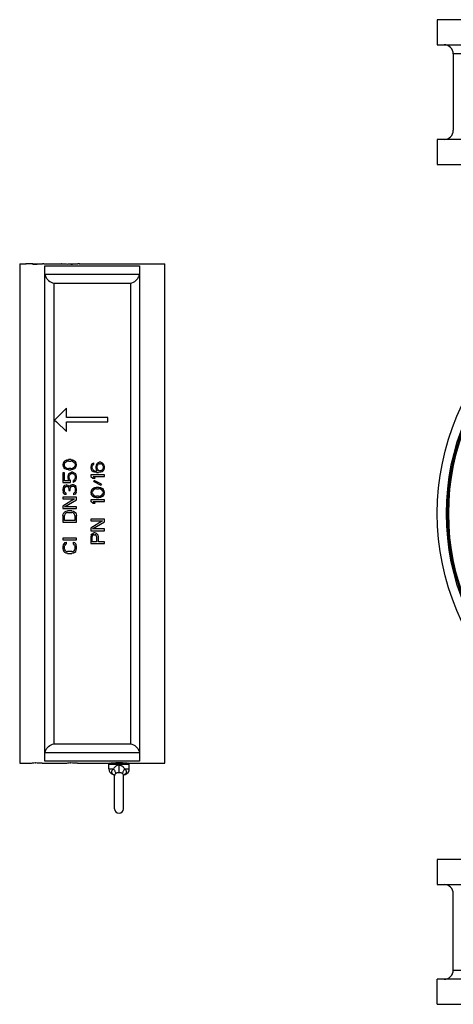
# Model space of a CAD drawing. Header units: millimetres. Extents: x 35 to 1506, y -73 to 359.
# Tile 8 of 13: x 942 to 1132, y -73 to 359. Entities that reach past the tile are written whole.
import ezdxf

# ---------------------------------------------------------------- set-up
doc = ezdxf.new("R2010")
doc.units = ezdxf.units.MM
doc.header["$LTSCALE"] = 30.734
doc.layers.get('0').update_dxf_attribs({"linetype": 'CONTINUOUS'})

msp = doc.modelspace()

# ---------------------------------------------------------------- linework, layer by layer
at = {"color": 7, "linetype": 'Continuous'}
for p, q in [((1125.2, 359.18), (1125.2, 348.18)), ((1344.2, 359.18), (1125.2, 359.18)), ((1125.2, 348.18), (1220.7, 348.18)), ((1132.2, 344.18), (1132.2, 310.68)), ((1217.38, 344.18), (1132.2, 344.18)), ((1125.2, 306.68), (1125.2, 295.68)), ((1220.7, 306.68), (1125.2, 306.68)), ((1125.2, 295.68), (1344.2, 295.68)), ((942.32, 252.11), (942.32, 33.11)), ((942.32, 252.11), (945.08, 252.11)), ((945.04, 252.11), (945.05, 252.11)), ((948.09, 252.03), (947.91, 252.03)), ((947.92, 252.06), (948.6, 252.03)), ((949.03, 252.06), (949.19, 252.06)), ((952.92, 252.11), (960.58, 252.11)), ((952.93, 252.11), (952.94, 252.11)), ((953.32, 34.01), (953.32, 251.22)), ((953.32, 251.22), (994.82, 251.22)), ((960.55, 252.11), (960.54, 252.11)), ((963.41, 252.03), (963.47, 252.03)), ((963.42, 252.06), (964.09, 252.03)), ((964.53, 252.06), (964.69, 252.06)), ((968.42, 252.11), (1005.82, 252.11)), ((968.43, 252.11), (968.44, 252.11)), ((994.82, 251.22), (994.82, 34.01)), ((1005.82, 33.11), (1005.82, 252.11)), ((953.37, 247.58), (994.78, 247.58)), ((957.32, 243.64), (957.32, 41.59)), ((957.32, 243.64), (990.82, 243.64)), ((990.82, 243.64), (990.82, 41.59)), ((962.8, 188.85), (957.54, 183.6)), ((962.8, 184.66), (962.8, 188.85)), ((957.54, 183.6), (958.38, 182.76)), ((958.38, 182.76), (962.8, 178.57)), ((980.85, 184.66), (962.8, 184.66)), ((962.8, 178.57), (962.8, 182.76)), ((962.8, 182.76), (980.85, 182.76)), ((980.85, 182.76), (980.85, 184.66)), ((961.35, 164.74), (961.22, 163.99)), ((961.73, 165.36), (961.35, 164.74)), ((961.73, 165.36), (962.11, 165.74)), ((961.86, 163.99), (961.99, 164.61)), ((961.99, 164.61), (962.24, 164.99)), ((962.11, 165.74), (962.62, 165.99)), ((962.24, 164.99), (963.01, 165.49)), ((962.62, 165.99), (963.01, 166.11)), ((963.01, 166.11), (963.64, 166.24)), ((963.77, 165.61), (963.01, 165.49)), ((964.79, 166.24), (963.64, 166.24)), ((963.77, 165.61), (964.67, 165.61)), ((965.43, 165.49), (964.67, 165.61)), ((964.79, 166.24), (965.43, 166.11)), ((965.43, 166.11), (965.81, 165.99)), ((965.43, 165.49), (966.2, 164.99)), ((965.81, 165.99), (966.33, 165.74)), ((966.2, 164.99), (966.45, 164.61)), ((966.33, 165.74), (966.71, 165.36)), ((966.45, 164.61), (966.58, 163.99)), ((967.09, 164.74), (966.71, 165.36)), ((967.22, 163.99), (967.09, 164.74)), ((973.95, 164.31), (973.57, 163.68)), ((973.95, 164.31), (974.46, 164.68)), ((974.46, 164.68), (974.85, 164.81)), ((974.85, 164.18), (974.46, 163.93)), ((974.85, 164.18), (974.85, 164.81)), ((976.12, 164.43), (975.74, 163.81)), ((976.12, 164.43), (976.51, 164.81)), ((976.51, 164.81), (977.14, 165.06)), ((976.89, 164.31), (976.63, 164.06)), ((977.27, 164.43), (976.89, 164.31)), ((977.78, 165.06), (977.14, 165.06)), ((977.27, 164.43), (977.65, 164.43)), ((978.04, 164.31), (977.65, 164.43)), ((977.78, 165.06), (978.42, 164.81)), ((978.42, 164.06), (978.04, 164.31)), ((978.42, 164.81), (978.93, 164.43)), ((979.31, 163.81), (978.93, 164.43)), ((961.22, 163.99), (961.35, 163.24)), ((961.22, 160.49), (961.22, 156.24)), ((961.86, 160.49), (961.22, 160.49)), ((961.35, 163.24), (961.73, 162.61)), ((962.11, 162.24), (961.73, 162.61)), ((961.99, 163.36), (961.86, 163.99)), ((961.86, 156.86), (961.86, 160.49)), ((962.24, 162.99), (961.99, 163.36)), ((962.62, 161.99), (962.11, 162.24)), ((962.24, 162.99), (963.01, 162.49)), ((963.01, 161.86), (962.62, 161.99)), ((963.01, 162.49), (963.77, 162.36)), ((963.64, 161.74), (963.01, 161.86)), ((963.9, 160.11), (963.52, 159.49)), ((963.64, 161.74), (964.79, 161.74)), ((964.67, 162.36), (963.77, 162.36)), ((963.9, 160.11), (964.41, 160.49)), ((964.41, 160.49), (965.05, 160.74)), ((964.79, 159.99), (964.41, 159.74)), ((964.67, 162.36), (965.43, 162.49)), ((965.43, 161.86), (964.79, 161.74)), ((965.18, 160.11), (964.79, 159.99)), ((965.56, 160.74), (965.05, 160.74)), ((965.18, 160.11), (965.43, 160.11)), ((965.43, 162.49), (966.2, 162.99)), ((965.81, 161.99), (965.43, 161.86)), ((965.81, 159.99), (965.43, 160.11)), ((965.56, 160.74), (966.2, 160.49)), ((966.33, 162.24), (965.81, 161.99)), ((966.2, 159.74), (965.81, 159.99)), ((966.45, 163.36), (966.2, 162.99)), ((966.2, 160.49), (966.71, 160.11)), ((966.71, 162.61), (966.33, 162.24)), ((966.58, 163.99), (966.45, 163.36)), ((966.71, 162.61), (967.09, 163.24)), ((967.09, 159.49), (966.71, 160.11)), ((967.09, 163.24), (967.22, 163.99)), ((973.57, 163.68), (973.44, 163.06)), ((973.44, 163.06), (973.44, 162.56)), ((973.44, 162.56), (973.57, 161.93)), ((973.57, 161.93), (973.95, 161.31)), ((974.46, 160.93), (973.95, 161.31)), ((974.08, 163.18), (974.21, 163.56)), ((974.08, 162.43), (974.08, 163.18)), ((974.21, 162.06), (974.08, 162.43)), ((974.21, 163.56), (974.46, 163.93)), ((974.46, 161.68), (974.21, 162.06)), ((974.46, 161.68), (974.85, 161.43)), ((975.1, 160.68), (974.46, 160.93)), ((974.85, 161.43), (975.23, 161.31)), ((975.99, 160.56), (975.1, 160.68)), ((975.23, 161.31), (975.99, 161.18)), ((975.74, 163.81), (975.61, 163.18)), ((975.61, 163.18), (975.61, 162.56)), ((975.61, 162.56), (975.74, 161.93)), ((975.74, 161.93), (976.25, 161.18)), ((976.25, 161.18), (975.99, 161.18)), ((975.99, 160.56), (976.89, 160.56)), ((976.25, 163.31), (976.38, 163.68)), ((976.25, 162.43), (976.25, 163.31)), ((976.38, 162.06), (976.25, 162.43)), ((976.38, 163.68), (976.63, 164.06)), ((976.63, 161.68), (976.38, 162.06)), ((976.63, 161.68), (976.89, 161.43)), ((976.89, 161.43), (977.27, 161.31)), ((977.78, 160.68), (976.89, 160.56)), ((977.65, 161.31), (977.27, 161.31)), ((977.65, 161.31), (978.04, 161.43)), ((978.42, 160.93), (977.78, 160.68)), ((978.04, 161.43), (978.42, 161.68)), ((978.42, 164.06), (978.68, 163.68)), ((978.68, 162.06), (978.42, 161.68)), ((978.93, 161.31), (978.42, 160.93)), ((978.68, 163.68), (978.8, 163.31)), ((978.8, 162.43), (978.68, 162.06)), ((978.8, 163.31), (978.8, 162.43)), ((978.93, 161.31), (979.31, 161.93)), ((979.44, 163.18), (979.31, 163.81)), ((979.31, 161.93), (979.44, 162.56)), ((979.44, 162.56), (979.44, 163.18)), ((961.22, 156.24), (964.54, 156.24)), ((963.9, 156.86), (961.86, 156.86)), ((963.52, 159.49), (963.39, 158.86)), ((963.39, 158.86), (963.39, 158.11)), ((963.39, 158.11), (963.52, 157.49)), ((963.52, 157.49), (963.9, 156.86)), ((964.03, 158.86), (964.16, 159.36)), ((964.03, 158.11), (964.03, 158.86)), ((964.16, 157.61), (964.03, 158.11)), ((964.16, 159.36), (964.41, 159.74)), ((964.54, 157.11), (964.16, 157.61)), ((964.54, 156.24), (964.54, 157.11)), ((965.69, 156.99), (966.2, 157.24)), ((965.69, 156.99), (965.69, 156.24)), ((966.2, 156.49), (965.69, 156.24)), ((966.2, 159.74), (966.45, 159.36)), ((966.2, 157.24), (966.45, 157.61)), ((966.71, 156.86), (966.2, 156.49)), ((966.45, 159.36), (966.58, 158.86)), ((966.58, 158.11), (966.45, 157.61)), ((966.58, 158.86), (966.58, 158.11)), ((966.71, 156.86), (967.09, 157.49)), ((967.22, 158.86), (967.09, 159.49)), ((967.09, 157.49), (967.22, 158.11)), ((967.22, 158.11), (967.22, 158.86)), ((973.44, 159.56), (973.44, 158.81)), ((979.44, 159.56), (973.44, 159.56)), ((973.44, 158.81), (974.33, 158.06)), ((974.33, 158.06), (975.36, 158.06)), ((975.36, 158.06), (974.46, 158.81)), ((974.46, 158.81), (979.44, 158.81)), ((974.72, 156.68), (974.97, 157.06)), ((974.72, 156.68), (977.91, 155.06)), ((978.16, 155.43), (974.97, 157.06)), ((979.44, 158.81), (979.44, 159.56)), ((961.35, 153.99), (961.22, 153.11)), ((961.22, 153.11), (961.22, 152.86)), ((961.22, 152.86), (961.35, 151.99)), ((961.6, 154.49), (961.35, 153.99)), ((961.6, 151.49), (961.35, 151.99)), ((961.6, 154.49), (962.11, 154.99)), ((962.11, 150.99), (961.6, 151.49)), ((961.86, 153.24), (961.99, 153.86)), ((961.86, 152.74), (961.86, 153.24)), ((961.99, 152.11), (961.86, 152.74)), ((962.24, 154.24), (961.99, 153.86)), ((961.99, 152.11), (962.24, 151.74)), ((962.11, 154.99), (962.62, 155.11)), ((962.62, 154.49), (962.24, 154.24)), ((962.24, 151.74), (962.62, 151.49)), ((962.88, 155.11), (962.62, 155.11)), ((962.62, 154.49), (962.88, 154.49)), ((962.62, 150.86), (962.62, 151.49)), ((962.88, 155.11), (963.39, 154.99)), ((963.39, 154.24), (962.88, 154.49)), ((963.39, 154.99), (963.77, 154.74)), ((963.64, 153.99), (963.39, 154.24)), ((963.64, 153.99), (963.9, 153.24)), ((963.77, 154.74), (964.16, 154.24)), ((963.9, 153.24), (963.9, 152.74)), ((963.9, 152.74), (964.41, 152.74)), ((964.41, 154.86), (964.16, 154.24)), ((964.41, 154.86), (964.79, 155.11)), ((964.41, 153.24), (964.54, 153.99)), ((964.41, 152.74), (964.41, 153.24)), ((964.79, 154.36), (964.54, 153.99)), ((964.79, 155.11), (965.3, 155.24)), ((965.3, 154.61), (964.79, 154.36)), ((965.81, 155.24), (965.3, 155.24)), ((965.3, 154.61), (965.81, 154.61)), ((965.81, 155.24), (966.2, 155.11)), ((966.07, 154.49), (965.81, 154.61)), ((965.81, 151.36), (966.07, 151.49)), ((965.81, 151.36), (965.81, 150.74)), ((966.33, 154.24), (966.07, 154.49)), ((966.07, 151.49), (966.33, 151.74)), ((966.2, 155.11), (966.58, 154.86)), ((966.45, 153.99), (966.33, 154.24)), ((966.33, 151.74), (966.45, 151.99)), ((966.45, 153.99), (966.58, 153.36)), ((966.58, 152.61), (966.45, 151.99)), ((966.58, 154.86), (966.84, 154.49)), ((966.58, 153.36), (966.58, 152.61)), ((966.84, 151.49), (966.58, 151.11)), ((967.09, 153.99), (966.84, 154.49)), ((967.09, 151.99), (966.84, 151.49)), ((967.22, 153.49), (967.09, 153.99)), ((967.09, 151.99), (967.22, 152.49)), ((967.22, 152.49), (967.22, 153.49)), ((973.57, 152.56), (973.44, 151.81)), ((973.44, 151.81), (973.57, 151.06)), ((973.95, 153.18), (973.57, 152.56)), ((973.95, 153.18), (974.33, 153.56)), ((974.08, 151.81), (974.21, 152.43)), ((974.21, 151.18), (974.08, 151.81)), ((974.46, 152.81), (974.21, 152.43)), ((974.21, 151.18), (974.46, 150.81)), ((974.33, 153.56), (974.85, 153.81)), ((975.23, 153.31), (974.46, 152.81)), ((974.85, 153.81), (975.23, 153.93)), ((975.23, 153.93), (975.87, 154.06)), ((975.99, 153.43), (975.23, 153.31)), ((977.02, 154.06), (975.87, 154.06)), ((975.99, 153.43), (976.89, 153.43)), ((977.65, 153.31), (976.89, 153.43)), ((977.02, 154.06), (977.65, 153.93)), ((977.65, 153.93), (978.04, 153.81)), ((978.42, 152.81), (977.65, 153.31)), ((978.16, 155.43), (977.91, 155.06)), ((978.04, 153.81), (978.55, 153.56)), ((978.68, 152.43), (978.42, 152.81)), ((978.42, 150.81), (978.68, 151.18)), ((978.55, 153.56), (978.93, 153.18)), ((978.68, 152.43), (978.8, 151.81)), ((978.8, 151.81), (978.68, 151.18)), ((979.31, 152.56), (978.93, 153.18)), ((979.44, 151.81), (979.31, 152.56)), ((979.31, 151.06), (979.44, 151.81)), ((961.22, 149.74), (961.22, 148.99)), ((967.22, 149.74), (961.22, 149.74)), ((966.33, 148.99), (961.22, 145.86)), ((961.22, 148.99), (966.33, 148.99)), ((961.99, 145.49), (967.22, 148.61)), ((962.62, 150.86), (962.11, 150.99)), ((966.2, 150.86), (965.81, 150.74)), ((966.58, 151.11), (966.2, 150.86)), ((967.22, 148.61), (967.22, 149.74)), ((973.44, 148.56), (973.44, 147.81)), ((979.44, 148.56), (973.44, 148.56)), ((974.33, 147.06), (973.44, 147.81)), ((973.95, 150.43), (973.57, 151.06)), ((974.33, 150.06), (973.95, 150.43)), ((974.85, 149.81), (974.33, 150.06)), ((974.33, 147.06), (975.36, 147.06)), ((974.46, 150.81), (975.23, 150.31)), ((974.46, 147.81), (979.44, 147.81)), ((974.46, 147.81), (975.36, 147.06)), ((975.23, 149.68), (974.85, 149.81)), ((975.23, 150.31), (975.99, 150.18)), ((975.87, 149.56), (975.23, 149.68)), ((975.87, 149.56), (977.02, 149.56)), ((976.89, 150.18), (975.99, 150.18)), ((976.89, 150.18), (977.65, 150.31)), ((977.65, 149.68), (977.02, 149.56)), ((977.65, 150.31), (978.42, 150.81)), ((978.04, 149.81), (977.65, 149.68)), ((978.55, 150.06), (978.04, 149.81)), ((978.93, 150.43), (978.55, 150.06)), ((979.31, 151.06), (978.93, 150.43)), ((979.44, 147.81), (979.44, 148.56)), ((961.22, 145.86), (961.22, 144.74)), ((961.22, 144.74), (967.22, 144.74)), ((961.35, 142.36), (961.6, 142.86)), ((961.6, 142.86), (962.11, 143.36)), ((967.22, 145.49), (961.99, 145.49)), ((962.11, 143.36), (962.62, 143.61)), ((962.37, 142.61), (962.11, 142.24)), ((962.75, 142.86), (962.37, 142.61)), ((962.62, 143.61), (963.26, 143.74)), ((963.26, 142.99), (962.75, 142.86)), ((965.18, 143.74), (963.26, 143.74)), ((963.26, 142.99), (965.18, 142.99)), ((965.18, 143.74), (965.81, 143.61)), ((965.69, 142.86), (965.18, 142.99)), ((966.07, 142.61), (965.69, 142.86)), ((965.81, 143.61), (966.33, 143.36)), ((966.33, 142.24), (966.07, 142.61)), ((966.33, 143.36), (966.84, 142.86)), ((966.84, 142.86), (967.09, 142.36)), ((967.22, 144.74), (967.22, 145.49)), ((961.22, 141.74), (961.35, 142.36)), ((961.22, 141.74), (961.22, 138.74)), ((961.22, 138.74), (967.22, 138.74)), ((962.11, 142.24), (961.99, 141.74)), ((961.99, 139.49), (961.99, 141.74)), ((966.45, 139.49), (961.99, 139.49)), ((966.45, 141.74), (966.33, 142.24)), ((966.45, 141.74), (966.45, 139.49)), ((967.09, 142.36), (967.22, 141.74)), ((967.22, 138.74), (967.22, 141.74)), ((973.44, 140.06), (973.44, 139.31)), ((979.44, 140.06), (973.44, 140.06)), ((978.55, 139.31), (973.44, 136.18)), ((973.44, 139.31), (978.55, 139.31)), ((974.21, 135.81), (979.44, 138.93)), ((979.44, 138.93), (979.44, 140.06)), ((973.44, 136.18), (973.44, 135.06)), ((973.44, 135.06), (979.44, 135.06)), ((973.95, 133.56), (974.46, 133.93)), ((979.44, 135.81), (974.21, 135.81)), ((974.46, 133.93), (974.85, 134.06)), ((975.36, 134.06), (974.85, 134.06)), ((975.36, 134.06), (975.74, 133.93)), ((975.74, 133.93), (976.25, 133.56)), ((979.44, 135.06), (979.44, 135.81)), ((961.22, 131.74), (961.22, 130.99)), ((967.22, 131.74), (961.22, 131.74)), ((961.22, 130.99), (967.22, 130.99)), ((962.11, 129.86), (961.6, 129.36)), ((962.11, 129.86), (962.75, 129.99)), ((962.75, 129.24), (962.75, 129.99)), ((965.69, 129.99), (965.69, 129.24)), ((965.69, 129.99), (966.33, 129.86)), ((966.84, 129.36), (966.33, 129.86)), ((967.22, 130.99), (967.22, 131.74)), ((973.57, 133.06), (973.44, 132.43)), ((973.44, 132.43), (973.44, 129.43)), ((973.57, 133.06), (973.95, 133.56)), ((974.21, 132.93), (974.08, 132.56)), ((974.08, 130.18), (974.08, 132.56)), ((975.99, 130.18), (974.08, 130.18)), ((974.46, 133.18), (974.21, 132.93)), ((974.85, 133.31), (974.46, 133.18)), ((974.85, 133.31), (975.23, 133.31)), ((975.61, 133.18), (975.23, 133.31)), ((975.87, 132.93), (975.61, 133.18)), ((975.99, 132.56), (975.87, 132.93)), ((975.99, 132.56), (975.99, 130.18)), ((976.25, 133.56), (976.63, 133.06)), ((976.76, 132.43), (976.63, 133.06)), ((976.76, 130.18), (976.76, 132.43)), ((979.44, 130.18), (976.76, 130.18)), ((979.44, 129.43), (979.44, 130.18)), ((961.35, 128.86), (961.22, 128.24)), ((961.22, 128.24), (961.22, 127.11)), ((961.22, 127.11), (961.35, 126.49)), ((961.6, 129.36), (961.35, 128.86)), ((961.35, 126.49), (961.6, 125.99)), ((961.6, 125.99), (962.11, 125.49)), ((961.99, 128.24), (962.11, 128.74)), ((961.99, 127.11), (961.99, 128.24)), ((962.11, 126.61), (961.99, 127.11)), ((962.37, 129.11), (962.11, 128.74)), ((962.37, 126.24), (962.11, 126.61)), ((962.62, 125.24), (962.11, 125.49)), ((962.75, 129.24), (962.37, 129.11)), ((962.37, 126.24), (962.75, 125.99)), ((963.26, 125.11), (962.62, 125.24)), ((962.75, 125.99), (963.26, 125.86)), ((965.18, 125.86), (963.26, 125.86)), ((965.18, 125.86), (965.69, 125.99)), ((965.81, 125.24), (965.18, 125.11)), ((966.07, 129.11), (965.69, 129.24)), ((965.69, 125.99), (966.07, 126.24)), ((966.33, 125.49), (965.81, 125.24)), ((966.33, 128.74), (966.07, 129.11)), ((966.33, 126.61), (966.07, 126.24)), ((966.33, 128.74), (966.45, 128.24)), ((966.45, 127.11), (966.33, 126.61)), ((966.33, 125.49), (966.84, 125.99)), ((966.45, 128.24), (966.45, 127.11)), ((967.09, 128.86), (966.84, 129.36)), ((966.84, 125.99), (967.09, 126.49)), ((967.22, 128.24), (967.09, 128.86)), ((967.09, 126.49), (967.22, 127.11)), ((967.22, 127.11), (967.22, 128.24)), ((973.44, 129.43), (979.44, 129.43)), ((963.26, 125.11), (965.18, 125.11)), ((957.32, 41.59), (990.82, 41.59)), ((994.78, 37.65), (953.37, 37.65)), ((942.32, 33.11), (945.08, 33.11)), ((949.03, 33.17), (949.19, 33.17)), ((952.09, 33.13), (952.93, 33.11)), ((952.92, 33.11), (960.58, 33.11)), ((994.82, 34.01), (953.32, 34.01)), ((964.53, 33.17), (964.69, 33.17)), ((967.59, 33.13), (968.43, 33.11)), ((968.42, 33.11), (1005.82, 33.11)), ((981.32, 32.61), (990.32, 32.61)), ((981.32, 30.61), (981.32, 32.61)), ((981.32, 30.61), (983.41, 30.61)), ((982.8, 33.13), (982.2, 33.11)), ((982.91, 33.14), (982.8, 33.13)), ((985.82, 29.06), (985.82, 32.24)), ((988.23, 30.61), (990.32, 30.61)), ((988.84, 33.13), (988.77, 33.13)), ((989.45, 33.11), (988.84, 33.13)), ((990.32, 30.61), (990.32, 32.61)), ((983.51, 28.1), (983.52, 28.1)), ((983.53, 28.09), (983.54, 28.09)), ((983.65, 27.98), (983.7, 27.91)), ((983.8, 27.66), (983.82, 27.49)), ((983.8, 27.64), (983.81, 27.59)), ((983.81, 27.59), (983.82, 27.49)), ((983.82, 13.14), (983.82, 27.5)), ((987.96, 27.93), (988.05, 28.04)), ((988.05, 28.04), (988.11, 28.09)), ((988.12, 28.1), (988.23, 28.13)), ((988.12, 28.1), (988.14, 28.1)), ((988.19, 28.12), (988.21, 28.13)), ((988.21, 28.13), (988.23, 28.13)), ((988.23, 28.13), (988.26, 28.14)), ((1125.2, -9.17), (1125.2, -20.17)), ((1344.2, -9.17), (1125.2, -9.17)), ((1125.2, -20.17), (1220.7, -20.17)), ((1132.2, -57.67), (1132.2, -24.17)), ((1132.2, -57.67), (1217.38, -57.67)), ((1125.2, -72.67), (1125.2, -61.67)), ((1220.7, -61.67), (1125.2, -61.67)), ((1125.2, -72.67), (1344.2, -72.67))]:
    msp.add_line(p, q, dxfattribs=at)
for points in [[(983.21, 28.19), (983.27, 28.17), (983.39, 28.14), (983.51, 28.1)], [(983.52, 28.1), (983.52, 28.1), (983.53, 28.09), (983.57, 28.06), (983.65, 27.98), (983.73, 27.85), (983.8, 27.66)], [(983.54, 28.09), (983.56, 28.07), (983.57, 28.06)], [(983.7, 27.91), (983.75, 27.81), (983.79, 27.7), (983.79, 27.68)], [(987.82, 13.14), (987.82, 27.5), (987.82, 27.52), (987.82, 27.54), (987.82, 27.56), (987.83, 27.58), (987.83, 27.6), (987.83, 27.62), (987.84, 27.64), (987.84, 27.66), (987.85, 27.68), (987.85, 27.71), (987.86, 27.73), (987.87, 27.75), (987.87, 27.77), (987.88, 27.79), (987.89, 27.81), (987.9, 27.82), (987.91, 27.84), (987.92, 27.86), (987.93, 27.88), (987.93, 27.89), (987.94, 27.91), (987.95, 27.92), (987.96, 27.94), (987.97, 27.95), (987.98, 27.96), (987.99, 27.97), (988, 27.98), (988.01, 28), (988.02, 28.01), (988.02, 28.01), (988.03, 28.02), (988.04, 28.03), (988.05, 28.04), (988.05, 28.05), (988.06, 28.05), (988.07, 28.06), (988.07, 28.06), (988.08, 28.07), (988.08, 28.07), (988.09, 28.08), (988.09, 28.08), (988.1, 28.08), (988.1, 28.08), (988.1, 28.09), (988.11, 28.09), (988.11, 28.09), (988.11, 28.09), (988.12, 28.09)], [(987.86, 27.72), (987.86, 27.72), (987.96, 27.93)], [(988.11, 28.09), (988.12, 28.09), (988.12, 28.09), (988.12, 28.1), (988.12, 28.1), (988.12, 28.1), (988.12, 28.1), (988.12, 28.1), (988.12, 28.1)], [(988.14, 28.1), (988.16, 28.11), (988.19, 28.12)], [(988.23, 28.13), (988.35, 28.17), (988.44, 28.19)]]:
    msp.add_lwpolyline(points, dxfattribs=at)
for radius in [109.5, 105.5, 105, 104.5]:
    msp.add_circle((1234.7, 142.61), radius, dxfattribs=at)
for centre, radius, start, end in [((1128.2, 344.18), 4, 0, 90), ((1128.2, 310.68), 4, 270, 360), ((949.11, 367.34), 115.29, 269.4081, 269.9602), ((949.1, 354.55), 102.53, 269.436, 270.0479), ((949.08, 373.13), 121.08, 270.0508, 271.4245), ((948.65, 360.12), 108.1, 270.285, 271.9387), ((964.35, 340.2), 88.18, 267.7454, 269.3929), ((964.61, 367.34), 115.29, 269.4081, 269.9602), ((964.6, 354.67), 102.64, 269.3656, 270.0479), ((964.58, 373.13), 121.08, 270.0508, 271.4245), ((964.15, 360.12), 108.1, 270.285, 271.9387), ((949.11, -82.12), 115.29, 90.0398, 90.5919), ((949.08, -87.91), 121.08, 88.5755, 89.9492), ((964.61, -82.12), 115.29, 90.0398, 90.5919), ((964.58, -87.91), 121.08, 88.5755, 89.9492), ((981.82, 32.61), 0.5, 90, 180), ((983.82, 30.61), 2.5, 180, 255.5395), ((985.82, -74.35), 107.53, 88.4298, 91.549), ((987.82, 30.61), 2.5, 284.2555, 360), ((989.82, 32.61), 0.5, 0, 90), ((989.42, 24.31), 4.01, 107.0603, 108.9413), ((989.42, 24.31), 4, 106.8675, 107.0602), ((989.42, 24.31), 4, 106.5039, 106.8675), ((989.42, 24.32), 4, 104.2511, 106.5045), ((985.82, 13.11), 2, 180, 360), ((1128.2, -24.17), 4, 0, 90), ((1128.2, -57.67), 4, 270, 360)]:
    msp.add_arc(centre, radius, start, end, dxfattribs=at)
for points, knots in [([(947.91, 252.03), (947.52, 252.04), (946.97, 252.05), (946.28, 252.07), (945.86, 252.08), (945.52, 252.09), (945.29, 252.1), (945.16, 252.11), (945.09, 252.11), (945.07, 252.11), (945.04, 252.11), (945.04, 252.11)], [0, 0, 0, 0, 0.404009, 0.576882, 0.72473, 0.843689, 0.930306, 0.960902, 0.982818, 0.9959, 1, 1, 1, 1]), ([(952.94, 252.11), (952.93, 252.11), (952.87, 252.11), (952.75, 252.1), (952.55, 252.1), (952.4, 252.09), (952.31, 252.09)], [0, 0, 0, 0, 0.069001, 0.262685, 0.57592, 1, 1, 1, 1]), ([(960.54, 252.11), (960.53, 252.11), (960.59, 252.11), (960.62, 252.11), (960.75, 252.1), (960.83, 252.1), (960.88, 252.1)], [0, 0, 0, 0, 0.058931, 0.247463, 0.562484, 1, 1, 1, 1]), ([(968.44, 252.11), (968.43, 252.11), (968.37, 252.11), (968.25, 252.1), (968.05, 252.1), (967.9, 252.09), (967.81, 252.09)], [0, 0, 0, 0, 0.069001, 0.262685, 0.57592, 1, 1, 1, 1]), ([(953.37, 247.58), (953.45, 247.02), (953.84, 245.98), (955.1, 244.45), (956.44, 243.78), (957.32, 243.64)], [0, 0, 0, 0, 0.287133, 0.548467, 1, 1, 1, 1]), ([(990.82, 243.64), (991.7, 243.78), (993.04, 244.45), (994.3, 245.98), (994.69, 247.02), (994.78, 247.58)], [0, 0, 0, 0, 0.451534, 0.712868, 1, 1, 1, 1]), ([(953.37, 37.65), (953.45, 38.2), (953.84, 39.25), (955.1, 40.78), (956.44, 41.44), (957.32, 41.59)], [0, 0, 0, 0, 0.287134, 0.548471, 1, 1, 1, 1]), ([(990.82, 41.59), (991.7, 41.44), (993.04, 40.78), (994.3, 39.25), (994.69, 38.2), (994.78, 37.65)], [0, 0, 0, 0, 0.451529, 0.712867, 1, 1, 1, 1]), ([(945.05, 33.11), (945.34, 33.11), (946.29, 33.15), (947.25, 33.16), (947.92, 33.17)], [0, 0, 0, 0, 0.302324, 1, 1, 1, 1]), ([(960.55, 33.11), (960.84, 33.11), (961.79, 33.15), (962.75, 33.16), (963.42, 33.17)], [0, 0, 0, 0, 0.302324, 1, 1, 1, 1]), ([(983.41, 30.61), (983.28, 30.52), (983.03, 30.31), (982.75, 29.96), (982.57, 29.57), (982.51, 29.18), (982.58, 28.82), (982.79, 28.47), (983.02, 28.29), (983.17, 28.21)], [0, 0, 0, 0, 0.166404, 0.32085, 0.462492, 0.592474, 0.713912, 0.829489, 1, 1, 1, 1]), ([(985.82, 32.24), (985.69, 32.24), (985.43, 32.22), (984.93, 32.09), (984.36, 31.78), (983.8, 31.26), (983.53, 30.83), (983.41, 30.61)], [0, 0, 0, 0, 0.128812, 0.256735, 0.507517, 0.754054, 1, 1, 1, 1]), ([(983.41, 30.61), (983.54, 30.43), (983.77, 30.07), (984.05, 29.53), (984.23, 29.02), (984.29, 28.69), (984.3, 28.54)], [0, 0, 0, 0, 0.293943, 0.561993, 0.79839, 1, 1, 1, 1]), ([(985.82, 32.24), (985.95, 32.24), (986.21, 32.22), (986.59, 32.12), (986.95, 31.96), (987.27, 31.76), (987.56, 31.52), (987.91, 31.15), (988.11, 30.83), (988.23, 30.61)], [0, 0, 0, 0, 0.128661, 0.256413, 0.382728, 0.507596, 0.631297, 0.754316, 1, 1, 1, 1]), ([(988.23, 30.61), (988.1, 30.43), (987.87, 30.07), (987.6, 29.53), (987.41, 29.02), (987.35, 28.69), (987.34, 28.54)], [0, 0, 0, 0, 0.293942, 0.561993, 0.798389, 1, 1, 1, 1]), ([(988.44, 28.19), (988.43, 28.19), (988.45, 28.2), (988.46, 28.2), (988.49, 28.22), (988.52, 28.24), (988.56, 28.26), (988.62, 28.3), (988.68, 28.34), (988.76, 28.41), (988.86, 28.52), (988.97, 28.67), (989.05, 28.84), (989.1, 29.03), (989.11, 29.24), (989.08, 29.52), (988.97, 29.81), (988.8, 30.07), (988.58, 30.34), (988.38, 30.51), (988.23, 30.61)], [0, 0, 0, 0, 0.001566, 0.007301, 0.016696, 0.030179, 0.047917, 0.069422, 0.094034, 0.120976, 0.17937, 0.241036, 0.304509, 0.369643, 0.436853, 0.506723, 0.656147, 0.736715, 0.821048, 1, 1, 1, 1]), ([(983.17, 28.21), (983.17, 28.21), (983.18, 28.2), (983.19, 28.2), (983.21, 28.19), (983.21, 28.19)], [0, 0, 0, 0, 0.44597, 0.756261, 1, 1, 1, 1]), ([(984.3, 28.54), (984.16, 28.38), (983.98, 28.13), (983.85, 27.76), (983.82, 27.58), (983.82, 27.49)], [0, 0, 0, 0, 0.540418, 0.783967, 1, 1, 1, 1]), ([(984.3, 28.54), (984.4, 28.63), (984.55, 28.76), (984.79, 28.87), (985.05, 28.97), (985.4, 29.04), (985.68, 29.06), (985.82, 29.06)], [0, 0, 0, 0, 0.24149, 0.362702, 0.485859, 0.7393, 1, 1, 1, 1]), ([(985.82, 29.06), (985.96, 29.06), (986.25, 29.04), (986.65, 28.95), (987.03, 28.8), (987.25, 28.63), (987.34, 28.54)], [0, 0, 0, 0, 0.260787, 0.514289, 0.758396, 1, 1, 1, 1]), ([(987.82, 27.49), (987.82, 27.58), (987.8, 27.76), (987.67, 28.13), (987.48, 28.38), (987.34, 28.54)], [0, 0, 0, 0, 0.215775, 0.459367, 1, 1, 1, 1])]:
    msp.add_open_spline(points, degree=3, knots=knots, dxfattribs=at)

doc.saveas('drawing.dxf')
